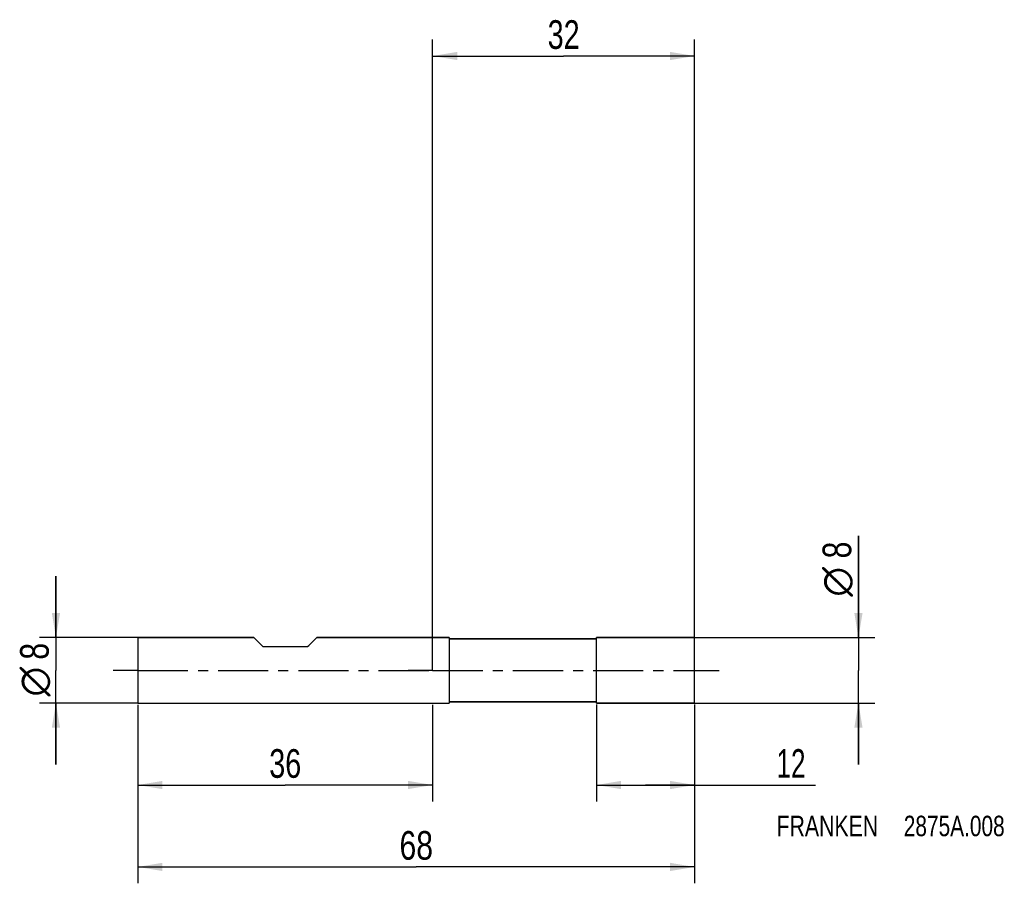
# Model space of a CAD drawing. Extents: x -50 to 70, y -26 to 79.
import ezdxf
from ezdxf.enums import TextEntityAlignment as Align

# ---------------------------------------------------------------- set-up
doc = ezdxf.new("R2010")
doc.units = 0
doc.header["$LTSCALE"] = 16.335
doc.linetypes.add('CENTER', pattern=[0.6, 0.375, -0.075, 0.075, -0.075])
doc.layers.get('0').update_dxf_attribs({"linetype": 'CONTINUOUS'})
for name, color, linetype in [('1', 4, 'CONTINUOUS'), ('2', 7, 'CONTINUOUS'), ('4', 2, 'CENTER'), ('SK1', 4, 'CONTINUOUS'), ('SK2', 7, 'CONTINUOUS'), ('SK4', 2, 'CENTER'), ('SK6', 5, 'CONTINUOUS')]:
    doc.layers.add(name, color=color, linetype=linetype)
doc.styles.get("Standard").update_dxf_attribs({"font": 'txt', "width": 0.8})
doc.styles.add('TEXTSTYLE_1', font='gdt', dxfattribs={"width": 0.8})
doc.dimstyles.new('DIMSTYLE_1', dxfattribs={"dimtxt": 3.5, "dimasz": 3, "dimexe": 2, "dimexo": 0, "dimgap": 0.875, "dimtad": 1, "dimdec": 3, "dimtxsty": 'STANDARD', "dimblk": '_FILLED', "dimblk1": '_FILLED', "dimblk2": '_FILLED', "dimcen": 0.09, "dimclrt": 5, "dimazin": 3, "dimtp": 0.001, "dimtm": 0.001, "dimtfac": 1, "dimtdec": 3, "dimtofl": 0, "dimtmove": 0, "dimatfit": 3, "dimtolj": 1})

# ---------------------------------------------------------------- blocks, each defined once
blk = doc.blocks.new('_FILLED')
at = {"color": 0, "linetype": 'BYBLOCK'}
blk.add_solid([(0, 0), (-1, 0.167), (-1, -0.167)], dxfattribs=at)
blk = doc.blocks.new('*D0')
at = {"layer": 'SK2', "color": 7, "linetype": 'CONTINUOUS'}
for p, q in [((-36, -4.19), (-36, -26)), ((32, -4.19), (32, -26)), ((-36, -24), (-2, -24)), ((32, -24), (-2, -24))]:
    blk.add_line(p, q, dxfattribs=at)
at = {"layer": 'SK2', "color": 7, "linetype": 'CONTINUOUS', "xscale": 3, "yscale": 3, "zscale": 3, "rotation": 180}
blk.add_blockref('_FILLED', (-36, -24), dxfattribs=at)
at = {"layer": 'SK2', "color": 7, "linetype": 'CONTINUOUS', "xscale": 3, "yscale": 3, "zscale": 3}
blk.add_blockref('_FILLED', (32, -24), dxfattribs=at)
at = {"layer": 'SK2', "color": 7, "linetype": 'CONTINUOUS', "width": 0.785714}
blk.add_text('68', height=3.5, dxfattribs=at).set_placement((-2, -23.12), align=Align.CENTER)
blk = doc.blocks.new('*D1')
at = {"layer": 'SK2', "color": 7, "linetype": 'CONTINUOUS'}
for p, q in [((-36, -4.19), (-36, -16)), ((0, -4.19), (0, -16)), ((-36, -14), (-18, -14)), ((0, -14), (-18, -14))]:
    blk.add_line(p, q, dxfattribs=at)
at = {"layer": 'SK2', "color": 7, "linetype": 'CONTINUOUS', "xscale": 3, "yscale": 3, "zscale": 3, "rotation": 180}
blk.add_blockref('_FILLED', (-36, -14), dxfattribs=at)
at = {"layer": 'SK2', "color": 7, "linetype": 'CONTINUOUS', "xscale": 3, "yscale": 3, "zscale": 3}
blk.add_blockref('_FILLED', (0, -14), dxfattribs=at)
at = {"layer": 'SK2', "color": 7, "linetype": 'CONTINUOUS', "width": 0.75}
blk.add_text('36', height=3.5, dxfattribs=at).set_placement((-18, -13.12), align=Align.CENTER)
blk = doc.blocks.new('*D2')
at = {"layer": 'SK2', "color": 7, "linetype": 'CONTINUOUS'}
for p, q in [((-46, 4), (-46, 11.5)), ((-46, 11.5), (-46, 0)), ((-36, 4), (-48, 4)), ((-46, -11.5), (-46, 0)), ((-36, -4), (-48, -4)), ((-46, -4), (-46, -11.5))]:
    blk.add_line(p, q, dxfattribs=at)
at = {"layer": 'SK2', "color": 7, "linetype": 'CONTINUOUS', "xscale": 3, "yscale": 3, "zscale": 3}
for p, rotation in [((-46, 4), 270), ((-46, -4), 90)]:
    blk.add_blockref('_FILLED', p, dxfattribs=dict(at, rotation=rotation))
at = {"layer": 'SK2', "color": 7, "linetype": 'CONTINUOUS', "width": 0.785714}
blk.add_text('8', height=3.5, rotation=90, dxfattribs=at).set_placement((-46.88, 2.33), align=Align.CENTER)
at = {"layer": 'SK2', "color": 7, "linetype": 'CONTINUOUS', "style": 'TEXTSTYLE_1'}
blk.add_text('n', height=3.5, rotation=90, dxfattribs=at).set_placement((-46.88, -1.38), align=Align.CENTER)
blk = doc.blocks.new('*D3')
at = {"layer": '2', "color": 7, "linetype": 'CONTINUOUS'}
for p, q in [((20, -4.17), (20, -16)), ((32, -4.17), (32, -16)), ((20, -14), (26, -14)), ((32, -14), (26, -14)), ((26, -14), (46.75, -14))]:
    blk.add_line(p, q, dxfattribs=at)
at = {"layer": '2', "color": 7, "linetype": 'CONTINUOUS', "xscale": 3, "yscale": 3, "zscale": 3, "rotation": 180}
blk.add_blockref('_FILLED', (20, -14), dxfattribs=at)
at = {"layer": '2', "color": 7, "linetype": 'CONTINUOUS', "xscale": 3, "yscale": 3, "zscale": 3}
blk.add_blockref('_FILLED', (32, -14), dxfattribs=at)
at = {"layer": '2', "color": 7, "linetype": 'CONTINUOUS', "width": 0.678571}
blk.add_text('12', height=3.5, dxfattribs=at).set_placement((42, -13.12))
blk = doc.blocks.new('*D4')
at = {"layer": '2', "color": 7, "linetype": 'CONTINUOUS'}
for p, q in [((52, 4), (52, 16.42)), ((52, 16.42), (52, 0)), ((32, 4), (54, 4)), ((52, -11.5), (52, 0)), ((32, -4), (54, -4)), ((52, -4), (52, -11.5))]:
    blk.add_line(p, q, dxfattribs=at)
at = {"layer": '2', "color": 7, "linetype": 'CONTINUOUS', "xscale": 3, "yscale": 3, "zscale": 3}
for p, rotation in [((52, 4), 270), ((52, -4), 90)]:
    blk.add_blockref('_FILLED', p, dxfattribs=dict(at, rotation=rotation))
at = {"layer": '2', "color": 7, "linetype": 'CONTINUOUS', "width": 0.785714}
blk.add_text('8', height=3.5, rotation=90, dxfattribs=at).set_placement((51.12, 13.67))
at = {"layer": '2', "color": 7, "linetype": 'CONTINUOUS', "style": 'TEXTSTYLE_1'}
blk.add_text('n', height=3.5, rotation=90, dxfattribs=at).set_placement((51.12, 9))
blk = doc.blocks.new('*D5')
at = {"layer": '2', "color": 7, "linetype": 'CONTINUOUS'}
for p, q in [((0, 0), (0, 77.01)), ((32, 0), (32, 77.01)), ((0, 75.01), (16, 75.01)), ((32, 75.01), (16, 75.01))]:
    blk.add_line(p, q, dxfattribs=at)
at = {"layer": '2', "color": 7, "linetype": 'CONTINUOUS', "xscale": 3, "yscale": 3, "zscale": 3, "rotation": 180}
blk.add_blockref('_FILLED', (0, 75.01), dxfattribs=at)
at = {"layer": '2', "color": 7, "linetype": 'CONTINUOUS', "xscale": 3, "yscale": 3, "zscale": 3}
blk.add_blockref('_FILLED', (32, 75.01), dxfattribs=at)
at = {"layer": '2', "color": 7, "linetype": 'CONTINUOUS', "width": 0.75}
blk.add_text('32', height=3.5, dxfattribs=at).set_placement((16, 75.88), align=Align.CENTER)

msp = doc.modelspace()

# ---------------------------------------------------------------- linework, layer by layer
at = {"layer": '1', "color": 4, "linetype": 'CONTINUOUS'}
for p, q in [((2, 4), (0, 4)), ((0, 4), (2, 4)), ((2, 4), (2, 3.875)), ((2, 3.875), (2, -3.875)), ((19.9, 3.85), (2.025, 3.85)), ((2.025, 3.85), (19.9, 3.85)), ((32, 4), (20, 4)), ((20, 3.95), (20, 4)), ((20, 4), (32, 4)), ((20, -3.95), (20, 3.95)), ((32, -4), (32, 4)), ((0, -4), (2, -4)), ((0, -4), (2, -4)), ((2, -3.875), (2, -4)), ((2.025, -3.85), (19.9, -3.85)), ((19.9, -3.85), (2.025, -3.85)), ((20, -4), (20, -3.95)), ((32, -4), (20, -4)), ((20, -4), (32, -4))]:
    msp.add_line(p, q, dxfattribs=at)
for centre, radius, start, end in [((2.025, 3.875), 0.025, 191.672726, 195.232663), ((2.025, 3.875), 0.025, 191.660603, 195.243531), ((2.025, 3.875), 0.025, 195.232663, 203.578098), ((2.025, 3.875), 0.025, 195.243531, 203.564754), ((2.025, 3.875), 0.025, 203.578098, 207.421631), ((2.025, 3.875), 0.025, 203.564754, 207.435516), ((2.025, 3.875), 0.025, 207.421631, 216.431904), ((2.025, 3.875), 0.025, 207.435516, 216.425237), ((2.025, 3.875), 0.025, 216.431904, 219.179854), ((2.025, 3.875), 0.025, 216.425237, 219.187495), ((2.025, 3.875), 0.025, 219.179854, 230.820146), ((2.025, 3.875), 0.025, 219.187495, 230.812505), ((2.025, 3.875), 0.025, 230.820146, 233.568096), ((2.025, 3.875), 0.025, 230.812505, 233.574763), ((2.025, 3.875), 0.025, 233.568096, 242.578369), ((2.025, 3.875), 0.025, 233.574763, 242.564484), ((2.025, 3.875), 0.025, 242.578369, 246.421902), ((2.025, 3.875), 0.025, 242.564484, 246.435246), ((2.025, 3.875), 0.025, 246.421902, 254.767337), ((2.025, 3.875), 0.025, 246.435246, 254.756469), ((2.025, 3.875), 0.025, 254.767337, 258.327274), ((2.025, 3.875), 0.025, 254.756469, 258.339397), ((2.025, 3.875), 0.025, 258.327274, 270), ((2.025, 3.875), 0.025, 258.339397, 270), ((19.9, 3.95), 0.1, 270, 277.856214), ((19.9, 3.95), 0.1, 270, 277.858072), ((19.9, 3.95), 0.1, 277.856214, 352.143786), ((19.9, 3.95), 0.1, 277.858072, 352.141928), ((2.025, -3.875), 0.025, 90, 180), ((2.025, -3.875), 0.025, 90, 180), ((19.9, -3.95), 0.1, 82.143786, 90), ((19.9, -3.95), 0.1, 82.141928, 90), ((19.9, -3.95), 0.1, 7.856214, 82.143786), ((19.9, -3.95), 0.1, 7.858072, 82.141928)]:
    msp.add_arc(centre, radius, start, end, dxfattribs=at)
at = {"layer": '4', "color": 2, "linetype": 'CENTER'}
for q in [(-3, 0), (35, 0)]:
    msp.add_line((0, 0), q, dxfattribs=at)
at = {"layer": 'SK1', "color": 4, "linetype": 'CONTINUOUS'}
for p, q in [((-36, 4), (-36, -4)), ((-36, 4), (-21.85, 4)), ((-21.85, 4), (-36, 4)), ((-21.85, 4), (-20.8672, 3.0172)), ((-14.15, 4), (-15.1328, 3.0172)), ((-14.15, 4), (0, 4)), ((0, 4), (-14.15, 4)), ((-20.5843, 2.9), (-15.4157, 2.9)), ((-36, -4), (0, -4)), ((-36, -4), (0, -4))]:
    msp.add_line(p, q, dxfattribs=at)
for centre, start, end in [((-20.5843, 3.3), 225, 270), ((-15.4157, 3.3), 270, 315)]:
    msp.add_arc(centre, 0.4, start, end, dxfattribs=at)
at = {"layer": 'SK4', "color": 2, "linetype": 'CENTER'}
for q in [(-39, 0), (3, 0)]:
    msp.add_line((-36, 0), q, dxfattribs=at)

# ---------------------------------------------------------------- texts
at = {"layer": 'SK6', "color": 5, "linetype": 'CONTINUOUS'}
for s, width, p in [('FRANKEN ', 0.776786, (42, -20.25)), ('2875A.008', 0.761905, (57.5357, -20.25))]:
    msp.add_text(s, height=2.5, dxfattribs=dict(at, width=width)).set_placement(p)

# ---------------------------------------------------------------- dimensions: what is measured, and where the dimension line sits
at = {"layer": '2', "color": 2, "linetype": 'CONTINUOUS'}
dim = msp.add_linear_dim(base=(0, 75.0066), p1=(32, 0), p2=(0, 0), angle=180, dimstyle='DIMSTYLE_1', dxfattribs=at)
dim.commit()
dim.dimension.update_dxf_attribs({"geometry": '*D5', "text_midpoint": (16, 75.0066), "dimtype": 160})
dim = msp.add_linear_dim(base=(52, -4), p1=(32, 4), p2=(32, -4), angle=270, text='%%c<>', dimstyle='DIMSTYLE_1', dxfattribs=at)
dim.commit()
dim.dimension.update_dxf_attribs({"geometry": '*D4', "text_midpoint": (52, 12.7083), "dimtype": 160})
dim = msp.add_linear_dim(base=(32, -14), p1=(20, -4.1697), p2=(32, -4.1697), dimstyle='DIMSTYLE_1', dxfattribs=at)
dim.commit()
dim.dimension.update_dxf_attribs({"geometry": '*D3', "text_midpoint": (44.375, -14), "dimtype": 160})
at = {"layer": 'SK2', "color": 2, "linetype": 'CONTINUOUS'}
dim = msp.add_linear_dim(base=(-46, 4), p1=(-36, -4), p2=(-36, 4), angle=90, text='%%c<>', dimstyle='DIMSTYLE_1', dxfattribs=at)
dim.commit()
dim.dimension.update_dxf_attribs({"geometry": '*D2', "text_midpoint": (-46, 0), "dimtype": 160})
dim = msp.add_linear_dim(base=(32, -24), p1=(-36, -4.1887), p2=(32, -4.1887), dimstyle='DIMSTYLE_1', dxfattribs=at)
dim.commit()
dim.dimension.update_dxf_attribs({"geometry": '*D0', "text_midpoint": (-2, -24), "dimtype": 160})
dim = msp.add_linear_dim(base=(-36, -14), p1=(0, -4.1887), p2=(-36, -4.1887), angle=180, dimstyle='DIMSTYLE_1', dxfattribs=at)
dim.commit()
dim.dimension.update_dxf_attribs({"geometry": '*D1', "text_midpoint": (-18, -14), "dimtype": 160})

doc.saveas('drawing.dxf')
